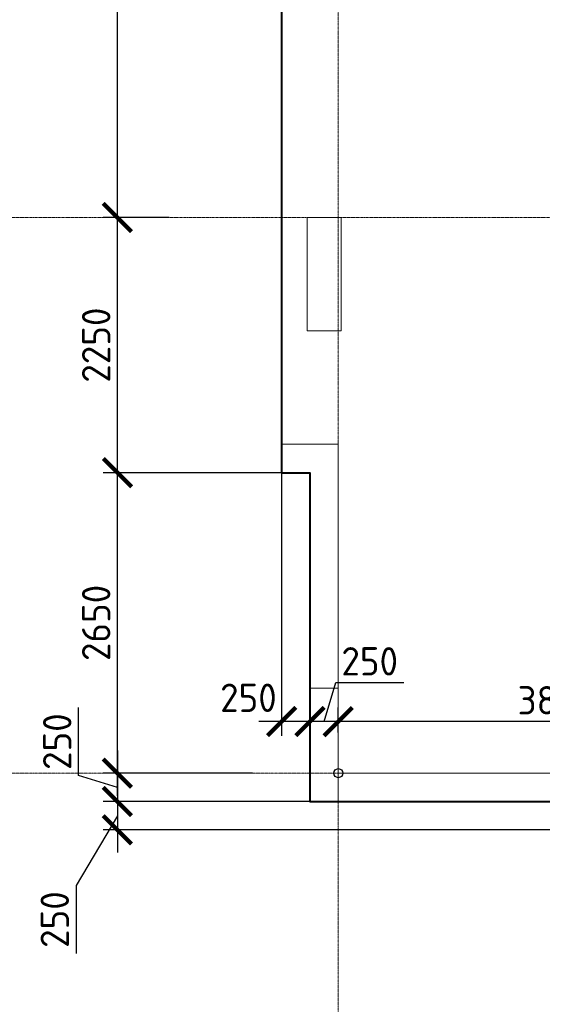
# Model space of a CAD drawing. Header units: millimetres. Extents: x -386473 to 311666, y -59266 to 291810.
# Tile 8 of 132: x -195774 to -191162, y 11516 to 20199. Entities that reach past the tile are written whole.
import ezdxf

# ---------------------------------------------------------------- set-up
doc = ezdxf.new("R2010")
doc.units = ezdxf.units.MM
for name, pattern in [('______5', [1100, 800, -100, 100, -100]), ('DASHED', [7, 5, -2, 0]), ('осевая', [50.8, 31.75, -6.35, 6.35, -6.35])]:
    doc.linetypes.add(name, pattern=pattern)
doc.layers.add('Колонна_ бетон', color=7, linetype='Continuous', lineweight=50, true_color=0xb4b496)
for name, color, linetype, lineweight in [('Оси', 40, '______5', 18), ('Перекрытие ж_бетон', 1, 'Continuous', 30), ('РАЗМЕРЫ', 1, 'Continuous', 9)]:
    doc.layers.add(name, color=color, linetype=linetype, lineweight=lineweight)
doc.styles.add('GOST-2.304_Type-B', font='GOST_Common.ttf')
doc.dimstyles.new('СПДС', dxfattribs={"dimscale": 100, "dimtxt": 2.5, "dimasz": 2.5, "dimexe": 1.25, "dimexo": 0, "dimtad": 1, "dimdec": 0, "dimtxsty": 'GOST-2.304_Type-B', "dimblk": 'ARCHTICK', "dimcen": 2.5, "dimdle": 2, "dimadec": 0, "dimazin": 2, "dimtfac": 0.75, "dimtdec": 0, "dimtmove": 1, "dimatfit": 3, "dimfxl": 1, "dimtolj": 1, "dimarcsym": 1})

# ---------------------------------------------------------------- blocks, each defined once
blk = doc.blocks.new('_ArchTick')
at = {"color": 0, "linetype": 'ByBlock', "const_width": 0.15}
blk.add_lwpolyline([(-0.5, -0.5), (0.5, 0.5)], dxfattribs=at)
blk = doc.blocks.new('*D140')
at = {"layer": 'DEFPOINTS', "color": 0, "transparency": 16777216}
for p in [(-192962.9, 14009.7), (-192962.9, 13913.7), (-189112.7, 13304.4)]:
    blk.add_point(p, dxfattribs=at)
at = {"layer": 'РАЗМЕРЫ', "color": 0, "lineweight": -2, "transparency": 16777216}
for p, q in [((-192962.9, 13913.7), (-192962.9, 14134.7)), ((-189112.7, 13304.4), (-189112.7, 14134.7)), ((-188912.7, 14009.7), (-193162.9, 14009.7))]:
    blk.add_line(p, q, dxfattribs=at)
at = {"layer": 'РАЗМЕРЫ', "color": 0, "lineweight": -2, "transparency": 16777216, "xscale": 250, "yscale": 250, "zscale": 250, "rotation": 180}
blk.add_blockref('_ArchTick', (-192962.9, 14009.7), dxfattribs=at)
at = {"layer": 'РАЗМЕРЫ', "color": 0, "lineweight": -2, "transparency": 16777216, "xscale": 250, "yscale": 250, "zscale": 250}
blk.add_blockref('_ArchTick', (-189112.7, 14009.7), dxfattribs=at)
at = {"layer": 'РАЗМЕРЫ', "color": 0, "lineweight": 0, "transparency": 16777216, "insert": (-191037.8, 14197.2), "char_height": 250, "attachment_point": 5, "style": 'GOST-2.304_Type-B'}
blk.add_mtext('\\A1;3850', dxfattribs=at)
blk = doc.blocks.new('*D141')
at = {"layer": 'DEFPOINTS', "color": 0, "transparency": 16777216}
for p in [(-193212.7, 14009.7), (-193212.7, 13922.7), (-192962.9, 13913.7)]:
    blk.add_point(p, dxfattribs=at)
at = {"layer": 'РАЗМЕРЫ', "color": 0, "lineweight": -2, "transparency": 16777216}
for p, q in [((-193087.8, 14009.7), (-192984.7, 14353.4)), ((-192984.7, 14353.4), (-192384.7, 14353.4)), ((-193212.7, 13922.7), (-193212.7, 14134.7)), ((-192962.9, 13913.7), (-192962.9, 14134.7)), ((-192762.9, 14009.7), (-193412.7, 14009.7))]:
    blk.add_line(p, q, dxfattribs=at)
at = {"layer": 'РАЗМЕРЫ', "color": 0, "lineweight": -2, "transparency": 16777216, "xscale": 250, "yscale": 250, "zscale": 250, "rotation": 180}
blk.add_blockref('_ArchTick', (-193212.7, 14009.7), dxfattribs=at)
at = {"layer": 'РАЗМЕРЫ', "color": 0, "lineweight": -2, "transparency": 16777216, "xscale": 250, "yscale": 250, "zscale": 250}
blk.add_blockref('_ArchTick', (-192962.9, 14009.7), dxfattribs=at)
at = {"layer": 'РАЗМЕРЫ', "color": 0, "lineweight": 0, "transparency": 16777216, "insert": (-192684.7, 14540.9), "char_height": 250, "attachment_point": 5, "style": 'GOST-2.304_Type-B'}
blk.add_mtext('\\A1;250', dxfattribs=at)
blk = doc.blocks.new('*D152')
at = {"layer": 'DEFPOINTS', "color": 0, "transparency": 16777216}
for p in [(-189112.7, 13304.4), (-194911.1, 13054.4), (-189112.7, 13054.4)]:
    blk.add_point(p, dxfattribs=at)
at = {"layer": 'РАЗМЕРЫ', "color": 0, "lineweight": -2, "transparency": 16777216}
for p, q in [((-194911.1, 13504.4), (-194911.1, 12854.4)), ((-189112.7, 13304.4), (-195036.1, 13304.4)), ((-194911.1, 13179.4), (-195276.3, 12563.2)), ((-189112.7, 13054.4), (-195036.1, 13054.4)), ((-195276.3, 12563.2), (-195276.3, 11963.2))]:
    blk.add_line(p, q, dxfattribs=at)
at = {"layer": 'РАЗМЕРЫ', "color": 0, "lineweight": -2, "transparency": 16777216, "xscale": 250, "yscale": 250, "zscale": 250}
for p, rotation in [((-194911.1, 13304.4), 90), ((-194911.1, 13054.4), 270)]:
    blk.add_blockref('_ArchTick', p, dxfattribs=dict(at, rotation=rotation))
at = {"layer": 'РАЗМЕРЫ', "color": 0, "lineweight": 0, "transparency": 16777216, "insert": (-195463.8, 12263.2), "char_height": 250, "attachment_point": 5, "rotation": 90, "style": 'GOST-2.304_Type-B'}
blk.add_mtext('\\A1;250', dxfattribs=at)
blk = doc.blocks.new('оси2')
at = {"layer": 'Оси', "color": 16, "linetype": 'осевая', "lineweight": 0, "ltscale": 0.25, "transparency": 33554687}
for p, q in [((983645.5, 5465.4), (983645.8, -20755.1)), ((979200, -9792.9), (1032582.1, -9792.9)), ((979200, -14692.9), (1032582.1, -14692.9))]:
    blk.add_line(p, q, dxfattribs=at)
blk = doc.blocks.new('*D318')
at = {"layer": 'DEFPOINTS', "color": 0, "transparency": 16777216}
for p in [(-194911.1, 16204.4), (-193337.7, 16204.4), (-193719, 13554.4)]:
    blk.add_point(p, dxfattribs=at)
at = {"layer": 'РАЗМЕРЫ', "color": 0, "lineweight": -2, "transparency": 16777216}
for p, q in [((-194911.1, 13354.4), (-194911.1, 16404.4)), ((-193337.7, 16204.4), (-195036.1, 16204.4)), ((-193719, 13554.4), (-195036.1, 13554.4))]:
    blk.add_line(p, q, dxfattribs=at)
at = {"layer": 'РАЗМЕРЫ', "color": 0, "lineweight": -2, "transparency": 16777216, "xscale": 250, "yscale": 250, "zscale": 250}
for p, rotation in [((-194911.1, 16204.4), 90), ((-194911.1, 13554.4), 270)]:
    blk.add_blockref('_ArchTick', p, dxfattribs=dict(at, rotation=rotation))
at = {"layer": 'РАЗМЕРЫ', "color": 0, "lineweight": 0, "transparency": 16777216, "insert": (-195098.6, 14879.4), "char_height": 250, "attachment_point": 5, "rotation": 90, "style": 'GOST-2.304_Type-B'}
blk.add_mtext('\\A1;2650', dxfattribs=at)
blk = doc.blocks.new('*D319')
at = {"layer": 'DEFPOINTS', "color": 0, "transparency": 16777216}
for p in [(-194911.1, 18454.4), (-194455.4, 18454.4), (-193337.7, 16204.4)]:
    blk.add_point(p, dxfattribs=at)
at = {"layer": 'РАЗМЕРЫ', "color": 0, "lineweight": -2, "transparency": 16777216}
for p, q in [((-194911.1, 16004.4), (-194911.1, 18654.4)), ((-194455.4, 18454.4), (-195036.1, 18454.4)), ((-193337.7, 16204.4), (-195036.1, 16204.4))]:
    blk.add_line(p, q, dxfattribs=at)
at = {"layer": 'РАЗМЕРЫ', "color": 0, "lineweight": -2, "transparency": 16777216, "xscale": 250, "yscale": 250, "zscale": 250}
for p, rotation in [((-194911.1, 18454.4), 90), ((-194911.1, 16204.4), 270)]:
    blk.add_blockref('_ArchTick', p, dxfattribs=dict(at, rotation=rotation))
at = {"layer": 'РАЗМЕРЫ', "color": 0, "lineweight": 0, "transparency": 16777216, "insert": (-195098.6, 17329.4), "char_height": 250, "attachment_point": 5, "rotation": 90, "style": 'GOST-2.304_Type-B'}
blk.add_mtext('\\A1;2250', dxfattribs=at)
blk = doc.blocks.new('*D320')
at = {"layer": 'DEFPOINTS', "color": 0, "transparency": 16777216}
for p in [(-194911.1, 29954.4), (-193622.6, 29954.4), (-194455.4, 18454.4)]:
    blk.add_point(p, dxfattribs=at)
at = {"layer": 'РАЗМЕРЫ', "color": 0, "lineweight": -2, "transparency": 16777216}
for p, q in [((-194911.1, 18254.4), (-194911.1, 30154.4)), ((-193622.6, 29954.4), (-195036.1, 29954.4)), ((-194455.4, 18454.4), (-195036.1, 18454.4))]:
    blk.add_line(p, q, dxfattribs=at)
at = {"layer": 'РАЗМЕРЫ', "color": 0, "lineweight": -2, "transparency": 16777216, "xscale": 250, "yscale": 250, "zscale": 250}
for p, rotation in [((-194911.1, 29954.4), 90), ((-194911.1, 18454.4), 270)]:
    blk.add_blockref('_ArchTick', p, dxfattribs=dict(at, rotation=rotation))
at = {"layer": 'РАЗМЕРЫ', "color": 0, "lineweight": 0, "transparency": 16777216, "insert": (-195098.6, 24204.4), "char_height": 250, "attachment_point": 5, "rotation": 90, "style": 'GOST-2.304_Type-B'}
blk.add_mtext('\\A1;11500', dxfattribs=at)
blk = doc.blocks.new('стены подвала')
at = {"layer": 'Колонна_ бетон', "color": 252, "linetype": 'DASHED', "lineweight": 0, "ltscale": 0.3, "true_color": 0x939598, "transparency": 33554687}
for p, q in [((-198172.4, -21775.4, 160), (-198172.4, -21775.4, 160)), ((-198172.4, -21775.4, 160), (-197872.4, -21775.4, 160)), ((-198172.4, -22775.4, 160), (-198172.4, -21775.4, 160)), ((-197872.4, -21775.4, 160), (-197872.4, -21775.4, 160)), ((-197872.4, -22775.4, 160), (-197872.4, -21775.4, 160)), ((-198172.4, -22775.4, 160), (-198172.4, -22775.4, 160)), ((-198172.4, -22775.4, 160), (-197872.4, -22775.4, 160)), ((-197872.4, -22775.4, 160), (-197872.4, -22775.4, 160)), ((-197897.4, -23775.4, 160), (-198397.4, -23775.4, 160)), ((-198397.4, -23775.4, 160), (-198397.4, -23775.4, 160)), ((-198397.4, -23775.4, 160), (-198397.4, -24025.4, 160)), ((-197897.4, -23775.4, 160), (-197897.4, -26675.4, 160)), ((-197897.4, -23775.4, 160), (-197897.4, -23775.4, 160)), ((-198147.4, -24025.4, 160), (-198397.4, -24025.4, 160)), ((-198397.4, -24025.4, 160), (-198397.4, -24025.4, 160)), ((-198147.4, -24025.4, 160), (-198147.4, -26925.4, 160)), ((-198147.4, -24025.4, 160), (-198147.4, -24025.4, 160)), ((-193997.4, -26675.4, 160), (-197897.4, -26675.4, 160)), ((-197897.4, -26675.4, 160), (-197897.4, -26675.4, 160)), ((-198147.4, -26925.4, 160), (-194047.4, -26925.4, 160)), ((-198147.4, -26925.4, 160), (-198147.4, -26925.4, 160))]:
    blk.add_line(p, q, dxfattribs=at)
at = {"layer": 'Колонна_ бетон', "color": 252, "linetype": 'DASHED', "lineweight": 0, "ltscale": 0.3, "true_color": 0x939598, "transparency": 33554687, "elevation": 160}
for points in [[(-197897.1, -26675.4), (-197897.1, -26425.4), (-197897.1, -25925.4), (-198147.4, -25925.4)], [(-197897.4, -26675.4), (-197897.4, -26925.4)]]:
    blk.add_lwpolyline(points, dxfattribs=at)
blk.add_lwpolyline([(-197897.1, -25925.4), (-198147.4, -25925.4), (-198147.4, -26925.4), (-197897.1, -26925.4)], close=True, dxfattribs=at)
blk = doc.blocks.new('*D402')
at = {"layer": 'DEFPOINTS', "color": 0, "transparency": 16777216}
for p in [(-193462.7, 16329.4), (-193462.7, 14009.7), (-193212.7, 13913.7)]:
    blk.add_point(p, dxfattribs=at)
at = {"layer": 'РАЗМЕРЫ', "color": 0, "lineweight": -2, "transparency": 16777216}
for p, q in [((-193462.7, 16329.4), (-193462.7, 13884.7)), ((-193212.7, 13913.7), (-193212.7, 14134.7)), ((-193012.7, 14009.7), (-193662.7, 14009.7))]:
    blk.add_line(p, q, dxfattribs=at)
at = {"layer": 'РАЗМЕРЫ', "color": 0, "lineweight": -2, "transparency": 16777216, "xscale": 250, "yscale": 250, "zscale": 250, "rotation": 180}
blk.add_blockref('_ArchTick', (-193462.7, 14009.7), dxfattribs=at)
at = {"layer": 'РАЗМЕРЫ', "color": 0, "lineweight": -2, "transparency": 16777216, "xscale": 250, "yscale": 250, "zscale": 250}
blk.add_blockref('_ArchTick', (-193212.7, 14009.7), dxfattribs=at)
at = {"layer": 'РАЗМЕРЫ', "color": 0, "lineweight": 0, "transparency": 16777216, "insert": (-193755, 14219), "char_height": 250, "attachment_point": 5, "style": 'GOST-2.304_Type-B'}
blk.add_mtext('\\A1;250', dxfattribs=at)
blk = doc.blocks.new('*D403')
at = {"layer": 'DEFPOINTS', "color": 0, "transparency": 16777216}
for p in [(-193719, 13554.4), (-194911.1, 13304.4), (-194587.6, 13304.4)]:
    blk.add_point(p, dxfattribs=at)
at = {"layer": 'РАЗМЕРЫ', "color": 0, "lineweight": -2, "transparency": 16777216}
for p, q in [((-195254.9, 13532.5), (-195254.9, 14132.5)), ((-194911.1, 13754.4), (-194911.1, 13104.4)), ((-193719, 13554.4), (-195036.1, 13554.4)), ((-194911.1, 13429.4), (-195254.9, 13532.5)), ((-194587.6, 13304.4), (-195036.1, 13304.4))]:
    blk.add_line(p, q, dxfattribs=at)
at = {"layer": 'РАЗМЕРЫ', "color": 0, "lineweight": -2, "transparency": 16777216, "xscale": 250, "yscale": 250, "zscale": 250}
for p, rotation in [((-194911.1, 13554.4), 90), ((-194911.1, 13304.4), 270)]:
    blk.add_blockref('_ArchTick', p, dxfattribs=dict(at, rotation=rotation))
at = {"layer": 'РАЗМЕРЫ', "color": 0, "lineweight": 0, "transparency": 16777216, "insert": (-195442.4, 13832.5), "char_height": 250, "attachment_point": 5, "rotation": 90, "style": 'GOST-2.304_Type-B'}
blk.add_mtext('\\A1;250', dxfattribs=at)

msp = doc.modelspace()

# ---------------------------------------------------------------- linework, layer by layer
at = {"color": 1}
msp.add_circle((-192962.4, 13554.4), 39.7, dxfattribs=at)
at = {"layer": 'Перекрытие ж_бетон', "lineweight": 40}
msp.add_lwpolyline([(-193462.7, 30204.4), (-193462.7, 16204.4), (-193212.7, 16204.4), (-193212.7, 13304.4), (-189112.7, 13304.4), (-189112.7, 13054.4), (-152312.7, 13054.4), (-152312.7, 13304.4), (-145912.7, 13304.4), (-145912.7, 30204.4), (-193462.7, 30204.4)], dxfattribs=at)

# ---------------------------------------------------------------- block references
at = {"layer": 'РАЗМЕРЫ'}
for name, p in [('оси2', (-1176608.3, 28247.3)), ('стены подвала', (4934.7, 40229.8, -160))]:
    msp.add_blockref(name, p, dxfattribs=at)

# ---------------------------------------------------------------- dimensions: what is measured, and where the dimension line sits
at = {"layer": 'РАЗМЕРЫ', "color": 1, "lineweight": 0}
for base, p1, p2, picture, middle in [((-194911.1, 29954.4), (-194455.4, 18454.4), (-193622.6, 29954.4), '*D320', (-195098.6, 24204.4)), ((-194911.1, 18454.4), (-193337.7, 16204.4), (-194455.4, 18454.4), '*D319', (-195098.6, 17329.4)), ((-194911.1, 16204.4), (-193719, 13554.4), (-193337.7, 16204.4), '*D318', (-195098.6, 14879.4)), ((-194911.1, 13304.4), (-193719, 13554.4), (-194587.6, 13304.4), '*D403', (-195442.4, 13595))]:
    dim = msp.add_linear_dim(base=base, p1=p1, p2=p2, angle=90, dimstyle='СПДС', dxfattribs=at)
    dim.commit()
    dim.dimension.update_dxf_attribs({"geometry": picture, "text_midpoint": middle})
dim = msp.add_linear_dim(base=(-193462.7, 14009.7), p1=(-193212.7, 13913.7), p2=(-193462.7, 16329.4), dimstyle='СПДС', dxfattribs=at)
dim.commit()
dim.dimension.update_dxf_attribs({"geometry": '*D402', "text_midpoint": (-193755, 14031.5), "dimtype": 160})
for base, p1, p2, picture, middle in [((-193212.7, 14009.7), (-192962.9, 13913.7), (-193212.7, 13922.7), '*D141', (-192922.2, 14540.9)), ((-192962.9, 14009.7), (-189112.7, 13304.4), (-192962.9, 13913.7), '*D140', (-191037.8, 14197.2))]:
    dim = msp.add_linear_dim(base=base, p1=p1, p2=p2, dimstyle='СПДС', dxfattribs=at)
    dim.commit()
    dim.dimension.update_dxf_attribs({"geometry": picture, "text_midpoint": middle})
dim = msp.add_linear_dim(base=(-194911.1, 13054.4), p1=(-189112.7, 13304.4), p2=(-189112.7, 13054.4), angle=90, dimstyle='СПДС', dxfattribs=at)
dim.commit()
dim.dimension.update_dxf_attribs({"geometry": '*D152', "text_midpoint": (-195276.3, 12500.7), "dimtype": 160})

doc.saveas('drawing.dxf')
